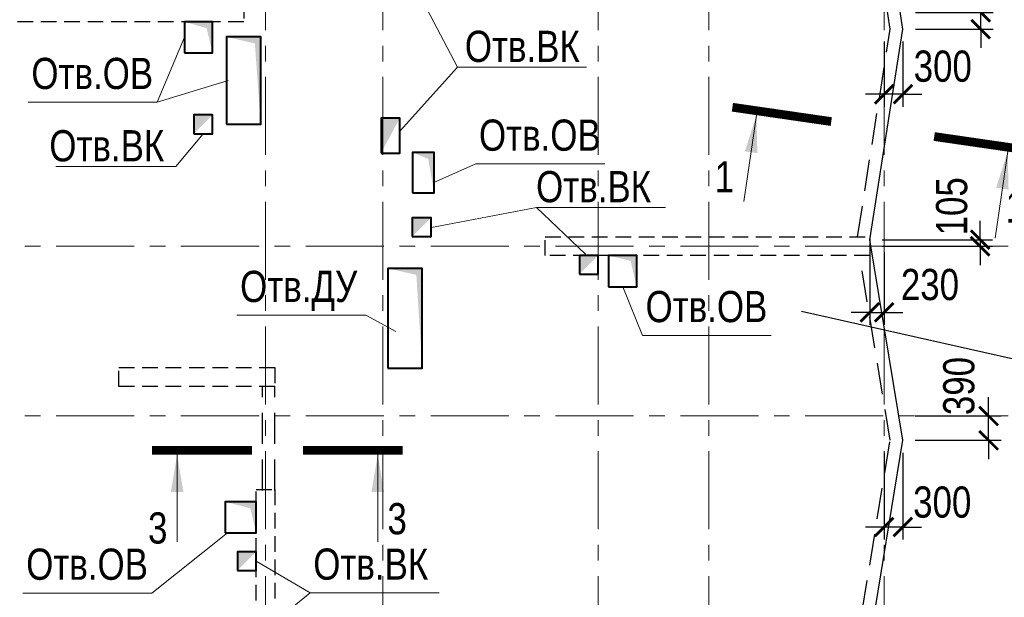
# Model space of a CAD drawing. Header units: inches. Extents: x -7207481 to -7082011, y 6155852 to 6369793.
# Tile 14 of 24: x -7148975 to -7133202, y 6323833 to 6333092. Entities that reach past the tile are written whole.
import ezdxf
from ezdxf.enums import TextEntityAlignment as Align

# ---------------------------------------------------------------- set-up
doc = ezdxf.new("R2010")
doc.units = ezdxf.units.IN
doc.header["$LTSCALE"] = 1000
doc.header["$MEASUREMENT"] = 0
doc.linetypes.add('CENTER', pattern=[2, 1.25, -0.25, 0.25, -0.25])
doc.linetypes.add('HIDDEN', pattern=[0.375, 0.25, -0.125])
for name, color, linetype, lineweight in [('СК-040-С(тены)', 12, 'HIDDEN', 25), ('СК-043-С-ПИЛОНЫ', 5, 'HIDDEN', 25), ('СК-050-П(литы перекрытия)', 3, 'Continuous', 30), ('СК-051-1-П-ОТВЕРСТИЯ ОВ ДУ', 5, 'Continuous', 40), ('СК-051-2-П-ОТВЕРСТИЯ ВК', 1, 'Continuous', 40), ('СК-052-П-БАЛКИ', 1, 'HIDDEN', 30), ('СК-100-О(си)', 7, 'CENTER', 15), ('СК-300-Р(азмеры)_ПЛИТЫ', 7, 'Continuous', 20), ('СК-400-Т(екст)', 7, 'Continuous', 20), ('СК-500-С(ечения)', 5, 'Continuous', 40)]:
    doc.layers.add(name, color=color, linetype=linetype, lineweight=lineweight)
doc.styles.add('ARIAL_annotative', font='arial.ttf', dxfattribs={"width": 0.8, "height": 2.5})
doc.styles.add('RUSS', font='arial.ttf', dxfattribs={"width": 0.8})
doc.dimstyles.new('100-200', dxfattribs={"dimscale": 0, "dimtxt": 500, "dimasz": 300, "dimexe": 200, "dimexo": 200, "dimgap": 200, "dimtad": 1, "dimdec": 0, "dimzin": 0, "dimdsep": 46, "dimtxsty": 'RUSS', "dimblk": 'ARCHTICK', "dimcen": 0.096, "dimdle": 200, "dimclrd": 7, "dimclre": 7, "dimclrt": 256, "dimadec": 0, "dimazin": 0, "dimtfac": 1, "dimtdec": 0, "dimtmove": 2, "dimatfit": 3, "dimldrblk": 'OBLIQUE', "dimfxl": 1, "dimtolj": 1, "dimtzin": 0, "dimarcsym": 0})

# ---------------------------------------------------------------- blocks, each defined once
blk = doc.blocks.new('Сечение')
at = {"layer": 'СК-500-С(ечения)', "linetype": 'Continuous', "lineweight": 15, "ltscale": 100}
blk.add_line((-200, -35), (-200, -735), dxfattribs=at)
at = {"layer": 'СК-500-С(ечения)', "linetype": 'Continuous', "ltscale": 100, "const_width": 70}
blk.add_lwpolyline([(-400, 0), (400, 0)], dxfattribs=at)
at = {"layer": 'СК-500-С(ечения)', "linetype": 'Continuous', "ltscale": 100}
blk.add_solid([(-200, -35), (-250.3, -335.5), (-149.7, -335.5)], dxfattribs=at)
blk = doc.blocks.new('*U12')
at = {"layer": 'СК-400-Т(екст)', "ltscale": 100, "yscale": 0.01, "zscale": 0.01}
for p, xscale, rotation in [((0, -4), 0.01, 270.0000000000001), ((0, -20.333), -0.01, 270)]:
    blk.add_blockref('Сечение', p, dxfattribs=dict(at, xscale=xscale, rotation=rotation))
at = {"layer": 'СК-500-С(ечения)', "color": 0, "ltscale": 100, "style": 'ARIAL_annotative', "text_generation_flag": 2, "width": 0.8}
blk.add_attdef('НОМЕР_СЕЧЕНИЯ_1_1(НОМЕР_ЛИСТА)', text='', height=2.5, rotation=360, dxfattribs=at).set_placement((-6.74, -1.226), align=Align.RIGHT)
at = {"layer": 'СК-500-С(ечения)', "color": 0, "ltscale": 100, "style": 'ARIAL_annotative', "width": 0.8}
blk.add_attdef('НОМЕР_СЕЧЕНИЯ_2_1(НОМЕР_ЛИСТА)', text='', height=2.5, rotation=270, dxfattribs=at).set_placement((-7.48, -23.107), align=Align.BOTTOM_LEFT)
blk = doc.blocks.new('*U14')
at = {"layer": 'СК-400-Т(екст)', "ltscale": 100, "yscale": 0.01, "zscale": 0.01, "rotation": 270.0000614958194}
for p, xscale in [((0, -4), 0.01), ((0, -16.072), -0.01)]:
    blk.add_blockref('Сечение', p, dxfattribs=dict(at, xscale=xscale))
at = {"layer": 'СК-500-С(ечения)', "color": 0, "ltscale": 100, "style": 'ARIAL_annotative', "width": 0.8}
blk.add_attdef('НОМЕР_СЕЧЕНИЯ_1_1(НОМЕР_ЛИСТА)', text='', height=2.5, rotation=270.00006, dxfattribs=at).set_placement((-6.74, -1.226), align=Align.RIGHT)
blk.add_attdef('НОМЕР_СЕЧЕНИЯ_2_1(НОМЕР_ЛИСТА)', text='', height=2.5, rotation=270.00006, dxfattribs=at).set_placement((-7.48, -18.846), align=Align.BOTTOM_LEFT)
blk = doc.blocks.new('A$C18abd0ee-2эт')
at = {"layer": 'СК-040-С(тены)'}
blk.add_lwpolyline([(-12840.1, 13809.8), (-12840.1, 13509.8), (-20311, 13509.8), (-20311, 13809.8)], close=True, dxfattribs=at)
at = {"layer": 'СК-040-С(тены)', "color": 4}
for points in [[(-2811.9, 10059.8), (-2811.9, 9759.8), (-8011.9, 9759.8), (-8011.9, 10059.8)], [(-12640.4, 6012.6), (-12340.4, 6012.6), (-12340.4, 2730.7), (-12640.4, 2730.7)]]:
    blk.add_lwpolyline(points, close=True, dxfattribs=at)
at = {"layer": 'СК-043-С-ПИЛОНЫ'}
blk.add_lwpolyline([(-12341.7, 7964.8), (-12341.7, 7664.8), (-14841.7, 7664.8), (-14841.7, 7964.8)], close=True, dxfattribs=at)
at = {"layer": 'СК-100-О(си)', "linetype": 'CENTER'}
for p, q in [((-12490, 46624.1), (-12490, -5440.4)), ((-10615, 46624.1), (-10615, -5440.4)), ((-7165, 46624.1), (-7165, -5440.4)), ((-5390, 46624.1), (-5390, -5440.4)), ((-2580, 46624.1), (-2580, -5440.4)), ((-25846, 9910), (3064.5, 9910)), ((-25846, 7189.8), (3064.5, 7189.8))]:
    blk.add_line(p, q, dxfattribs=at)
blk = doc.blocks.new('_ArchTick')
at = {"color": 0, "linetype": 'ByBlock', "const_width": 0.15}
blk.add_lwpolyline([(-0.5, -0.5), (0.5, 0.5)], dxfattribs=at)
blk = doc.blocks.new('*D94')
at = {"layer": 'Defpoints', "color": 0, "transparency": 16777216}
for p in [(-7134827, 6333210), (-7133580, 6333210), (-7134827, 6332941)]:
    blk.add_point(p, dxfattribs=at)
at = {"layer": 'СК-300-Р(азмеры)_ПЛИТЫ', "color": 7, "lineweight": -2, "transparency": 16777216}
for p, q in [((-7133580, 6333210), (-7133580, 6333510)), ((-7134627, 6333210), (-7133380, 6333210)), ((-7133580, 6332941), (-7133580, 6333210)), ((-7134627, 6332941), (-7133380, 6332941)), ((-7133580, 6332941), (-7133580, 6332641))]:
    blk.add_line(p, q, dxfattribs=at)
at = {"layer": 'СК-300-Р(азмеры)_ПЛИТЫ', "color": 7, "lineweight": -2, "transparency": 16777216, "xscale": 300, "yscale": 300, "zscale": 300}
for p, rotation in [((-7133580, 6333210), 270), ((-7133580, 6332941), 90)]:
    blk.add_blockref('_ArchTick', p, dxfattribs=dict(at, rotation=rotation))
at = {"layer": 'СК-300-Р(азмеры)_ПЛИТЫ', "transparency": 16777216, "insert": (-7133938, 6333897), "char_height": 500, "attachment_point": 5, "rotation": 90, "style": 'RUSS'}
blk.add_mtext('\\A1;270', dxfattribs=at)
blk = doc.blocks.new('_Oblique')
at = {"color": 0, "linetype": 'ByBlock', "lineweight": -2}
blk.add_line((-0.5, -0.5), (0.5, 0.5), dxfattribs=at)
blk = doc.blocks.new('*D95')
at = {"layer": 'Defpoints', "color": 0, "transparency": 16777216}
for p in [(-7135125, 6332941), (-7134825, 6332941), (-7135125, 6331897)]:
    blk.add_point(p, dxfattribs=at)
at = {"layer": 'СК-300-Р(азмеры)_ПЛИТЫ', "color": 7, "lineweight": -2, "transparency": 16777216}
for p, q in [((-7135125, 6332741), (-7135125, 6331697)), ((-7134825, 6332741), (-7134825, 6331697)), ((-7135125, 6331897), (-7135425, 6331897)), ((-7134825, 6331897), (-7135125, 6331897)), ((-7134825, 6331897), (-7134525, 6331897))]:
    blk.add_line(p, q, dxfattribs=at)
at = {"layer": 'СК-300-Р(азмеры)_ПЛИТЫ', "color": 7, "lineweight": -2, "transparency": 16777216, "xscale": 300, "yscale": 300, "zscale": 300}
blk.add_blockref('_ArchTick', (-7135125, 6331897), dxfattribs=at)
at = {"layer": 'СК-300-Р(азмеры)_ПЛИТЫ', "color": 7, "lineweight": -2, "transparency": 16777216, "xscale": 300, "yscale": 300, "zscale": 300, "rotation": 180}
blk.add_blockref('_ArchTick', (-7134825, 6331897), dxfattribs=at)
at = {"layer": 'СК-300-Р(азмеры)_ПЛИТЫ', "transparency": 16777216, "insert": (-7134188, 6332344), "char_height": 500, "attachment_point": 5, "style": 'RUSS'}
blk.add_mtext('\\A1;300', dxfattribs=at)
blk = doc.blocks.new('*D96')
at = {"layer": 'Defpoints', "color": 0, "transparency": 16777216}
for p in [(-7135358, 6329460), (-7135357, 6329566), (-7133590, 6329460)]:
    blk.add_point(p, dxfattribs=at)
at = {"layer": 'СК-300-Р(азмеры)_ПЛИТЫ', "color": 7, "lineweight": -2, "transparency": 16777216}
for p, q in [((-7133590, 6329566), (-7133590, 6329866)), ((-7135158, 6329460), (-7133390, 6329460)), ((-7135157, 6329566), (-7133390, 6329566)), ((-7133590, 6329566), (-7133590, 6329460)), ((-7133590, 6329460), (-7133590, 6329160))]:
    blk.add_line(p, q, dxfattribs=at)
at = {"layer": 'СК-300-Р(азмеры)_ПЛИТЫ', "color": 7, "lineweight": -2, "transparency": 16777216, "xscale": 300, "yscale": 300, "zscale": 300}
for p, rotation in [((-7133590, 6329566), 270), ((-7133590, 6329460), 90)]:
    blk.add_blockref('_ArchTick', p, dxfattribs=dict(at, rotation=rotation))
at = {"layer": 'СК-300-Р(азмеры)_ПЛИТЫ', "transparency": 16777216, "insert": (-7134043, 6330101), "char_height": 500, "attachment_point": 5, "rotation": 90, "style": 'RUSS'}
blk.add_mtext('\\A1;105', dxfattribs=at)
blk = doc.blocks.new('*D97')
at = {"layer": 'Defpoints', "color": 0, "transparency": 16777216}
for p in [(-7135356, 6329565), (-7135125, 6329565), (-7135125, 6328401)]:
    blk.add_point(p, dxfattribs=at)
at = {"layer": 'СК-300-Р(азмеры)_ПЛИТЫ', "color": 7, "lineweight": -2, "transparency": 16777216}
for p, q in [((-7135356, 6329365), (-7135356, 6328201)), ((-7135125, 6329365), (-7135125, 6328201)), ((-7135356, 6328401), (-7135656, 6328401)), ((-7135356, 6328401), (-7135125, 6328401)), ((-7135125, 6328401), (-7134825, 6328401))]:
    blk.add_line(p, q, dxfattribs=at)
at = {"layer": 'СК-300-Р(азмеры)_ПЛИТЫ', "color": 7, "lineweight": -2, "transparency": 16777216, "xscale": 300, "yscale": 300, "zscale": 300}
blk.add_blockref('_ArchTick', (-7135356, 6328401), dxfattribs=at)
at = {"layer": 'СК-300-Р(азмеры)_ПЛИТЫ', "color": 7, "lineweight": -2, "transparency": 16777216, "xscale": 300, "yscale": 300, "zscale": 300, "rotation": 180}
blk.add_blockref('_ArchTick', (-7135125, 6328401), dxfattribs=at)
at = {"layer": 'СК-300-Р(азмеры)_ПЛИТЫ', "transparency": 16777216, "insert": (-7134393, 6328844), "char_height": 500, "attachment_point": 5, "style": 'RUSS'}
blk.add_mtext('\\A1;230', dxfattribs=at)
blk = doc.blocks.new('*D98')
at = {"layer": 'Defpoints', "color": 0, "transparency": 16777216}
for p in [(-7135125, 6326351), (-7134826, 6326352), (-7135125, 6324960)]:
    blk.add_point(p, dxfattribs=at)
at = {"layer": 'СК-300-Р(азмеры)_ПЛИТЫ', "color": 7, "lineweight": -2, "transparency": 16777216}
for p, q in [((-7135125, 6326151), (-7135125, 6324760)), ((-7134826, 6326152), (-7134826, 6324760)), ((-7135125, 6324960), (-7135425, 6324960)), ((-7134826, 6324960), (-7135125, 6324960)), ((-7134826, 6324960), (-7134526, 6324960))]:
    blk.add_line(p, q, dxfattribs=at)
at = {"layer": 'СК-300-Р(азмеры)_ПЛИТЫ', "color": 7, "lineweight": -2, "transparency": 16777216, "xscale": 300, "yscale": 300, "zscale": 300}
blk.add_blockref('_ArchTick', (-7135125, 6324960), dxfattribs=at)
at = {"layer": 'СК-300-Р(азмеры)_ПЛИТЫ', "color": 7, "lineweight": -2, "transparency": 16777216, "xscale": 300, "yscale": 300, "zscale": 300, "rotation": 180}
blk.add_blockref('_ArchTick', (-7134826, 6324960), dxfattribs=at)
at = {"layer": 'СК-300-Р(азмеры)_ПЛИТЫ', "transparency": 16777216, "insert": (-7134196, 6325357), "char_height": 500, "attachment_point": 5, "style": 'RUSS'}
blk.add_mtext('\\A1;300', dxfattribs=at)
blk = doc.blocks.new('*D99')
at = {"layer": 'Defpoints', "color": 0, "transparency": 16777216}
for p in [(-7134828, 6326740), (-7133453, 6326740), (-7134828, 6326350)]:
    blk.add_point(p, dxfattribs=at)
at = {"layer": 'СК-300-Р(азмеры)_ПЛИТЫ', "color": 7, "lineweight": -2, "transparency": 16777216}
for p, q in [((-7133453, 6326740), (-7133453, 6327040)), ((-7134628, 6326740), (-7133253, 6326740)), ((-7133453, 6326350), (-7133453, 6326740)), ((-7134628, 6326350), (-7133253, 6326350)), ((-7133453, 6326350), (-7133453, 6326050))]:
    blk.add_line(p, q, dxfattribs=at)
at = {"layer": 'СК-300-Р(азмеры)_ПЛИТЫ', "color": 7, "lineweight": -2, "transparency": 16777216, "xscale": 300, "yscale": 300, "zscale": 300}
for p, rotation in [((-7133453, 6326740), 270), ((-7133453, 6326350), 90)]:
    blk.add_blockref('_ArchTick', p, dxfattribs=dict(at, rotation=rotation))
at = {"layer": 'СК-300-Р(азмеры)_ПЛИТЫ', "transparency": 16777216, "insert": (-7133928, 6327220), "char_height": 500, "attachment_point": 5, "rotation": 90, "style": 'RUSS'}
blk.add_mtext('\\A1;390', dxfattribs=at)

msp = doc.modelspace()

# ---------------------------------------------------------------- linework, layer by layer
at = {"layer": 'СК-050-П(литы перекрытия)'}
msp.add_lwpolyline([(-7152924.1, 6333529.4), (-7152394, 6329879.5), (-7152924, 6326380.6), (-7152393.6, 6322878.4), (-7153216.4, 6318344), (-7149032.1, 6319163.7), (-7146872.7, 6318634.4), (-7144588.3, 6319163.5), (-7141883.5, 6318632.6), (-7138713.5, 6319162.6, -0.0904475), (-7138713.3, 6319162.6), (-7134570.5, 6318343.7), (-7135357.7, 6323115.1), (-7134827.7, 6326351.4), (-7135357.6, 6329564.6), (-7134827.4, 6332940.6), (-7135273.7, 6335885.4)], format="xyb", dxfattribs=at)
at = {"layer": 'СК-051-1-П-ОТВЕРСТИЯ ОВ ДУ', "lineweight": 13}
for p, q in [((-7146774, 6331768), (-7146335.7, 6332810.2)), ((-7146774, 6331768), (-7145636.8, 6332115.2)), ((-7148839.5, 6331768), (-7146774, 6331768)), ((-7141669.1, 6330779.2), (-7142331, 6330490.2)), ((-7141669.1, 6330779.2), (-7139603.5, 6330779.2)), ((-7139000.5, 6328031.4), (-7139315.7, 6328810.2)), ((-7145495.8, 6328354.1), (-7143430.2, 6328354.1)), ((-7143430.2, 6328354.1), (-7142950.9, 6328092.2)), ((-7139000.5, 6328031.4), (-7136934.9, 6328031.4)), ((-7146856.7, 6323901.9), (-7145644.9, 6324865.2)), ((-7148922.2, 6323901.9), (-7146856.7, 6323901.9))]:
    msp.add_line(p, q, dxfattribs=at)
at = {"layer": 'СК-051-1-П-ОТВЕРСТИЯ ОВ ДУ'}
for points in [[(-7146335.7, 6332560.2), (-7145885.7, 6332560.2), (-7145885.7, 6333060.2), (-7146335.7, 6333060.2)], [(-7145663, 6331415.2), (-7145113, 6331415.2), (-7145112.9, 6332815.2), (-7145662.9, 6332815.2)], [(-7142684.5, 6330315.3), (-7142335.6, 6330315.1), (-7142335.6, 6330965.2), (-7142684.5, 6330965.4)], [(-7139540.7, 6328810.2), (-7139090.7, 6328810.2), (-7139090.7, 6329310.2), (-7139540.7, 6329310.2)], [(-7143075.7, 6327505.2), (-7142525.7, 6327505.2), (-7142525.7, 6329105.2), (-7143075.7, 6329105.2)], [(-7145685.7, 6324865.2), (-7145185.7, 6324865.2), (-7145185.7, 6325365.2), (-7145685.7, 6325365.2)]]:
    msp.add_lwpolyline(points, close=True, dxfattribs=at)
for points in [[(-7146335.7, 6333060.2), (-7145885.7, 6333060.2), (-7145980.7, 6332956.5), (-7145885.7, 6332560.2)], [(-7145662.9, 6332815.2), (-7145112.9, 6332815.2), (-7145208, 6332711.4), (-7145113, 6331415.2)], [(-7142685.7, 6330965.2), (-7142335.6, 6330965.2), (-7142430.7, 6330861.4), (-7142334.5, 6330315.2)], [(-7139540.7, 6329310.2), (-7139090.7, 6329310.2), (-7139189.5, 6329227.5), (-7139090.7, 6328810.2)], [(-7143075.7, 6329105.2), (-7142525.7, 6329105.2), (-7142620.7, 6329001.4), (-7142525.7, 6327505.2)], [(-7145685.7, 6325365.2), (-7145185.7, 6325365.2), (-7145280.8, 6325261.4), (-7145185.7, 6324865.2)]]:
    msp.add_solid(points, dxfattribs=at)
at = {"layer": 'СК-051-2-П-ОТВЕРСТИЯ ВК', "lineweight": 15}
for p, q in [((-7141962.5, 6332330.6), (-7142506, 6333365.2)), ((-7141962.5, 6332330.6), (-7142880.8, 6331311)), ((-7141962.5, 6332330.6), (-7139897, 6332330.6)), ((-7146474, 6330737), (-7146035.7, 6331265.2)), ((-7148398.7, 6330737), (-7146474, 6330737)), ((-7142379.1, 6329760.2), (-7140693.7, 6330081.9)), ((-7140693.7, 6330081.9), (-7138628.1, 6330081.9)), ((-7140693.7, 6330081.9), (-7139912.8, 6329335.2)), ((-7144323.3, 6323903.1), (-7145185.7, 6324415.2)), ((-7144323.3, 6323903.1), (-7144585.7, 6323692.4)), ((-7144323.3, 6323903.1), (-7142257.8, 6323903.1))]:
    msp.add_line(p, q, dxfattribs=at)
at = {"layer": 'СК-051-2-П-ОТВЕРСТИЯ ВК'}
for points in [[(-7146185.7, 6331265.2), (-7145885.7, 6331265.2), (-7145885.7, 6331565.2), (-7146185.7, 6331565.2)], [(-7143185.5, 6330955.2), (-7142885.5, 6330955.2), (-7142885.5, 6331515.2), (-7143185.5, 6331515.2)], [(-7142685.7, 6329615.2), (-7142385.7, 6329615.2), (-7142385.7, 6329915.2), (-7142685.7, 6329915.2)], [(-7140005.8, 6329015.1), (-7139705.8, 6329015.1), (-7139705.8, 6329315.1), (-7140005.8, 6329315.1)], [(-7145485.7, 6324265.2), (-7145185.7, 6324265.2), (-7145185.7, 6324565.2), (-7145485.7, 6324565.2)]]:
    msp.add_lwpolyline(points, close=True, dxfattribs=at)
for points in [[(-7146185.7, 6331265.2), (-7145885.7, 6331565.2), (-7146185.7, 6331565.2)], [(-7143185.3, 6330955.2), (-7142885.5, 6331515.2), (-7143185.5, 6331515.2)], [(-7142685.7, 6329615.2), (-7142385.7, 6329915.2), (-7142685.7, 6329915.2)], [(-7140005.8, 6329015.1), (-7139705.8, 6329315.1), (-7140005.8, 6329315.1)], [(-7145485.7, 6324265.2), (-7145185.7, 6324565.2), (-7145485.7, 6324565.2)]]:
    msp.add_solid(points, dxfattribs=at)
at = {"layer": 'СК-052-П-БАЛКИ', "ltscale": 2}
for p, q in [((-7145085.7, 6325543), (-7145085.7, 6327220.2)), ((-7144885.7, 6325543), (-7144885.7, 6327220.2))]:
    msp.add_line(p, q, dxfattribs=at)
for points in [[(-7135552.9, 6329610.2), (-7135029.8, 6332941.2), (-7135551.7, 6336385.4)], [(-7135479.3, 6323610.2), (-7135030.4, 6326351.3), (-7135518.3, 6329310.2)]]:
    msp.add_lwpolyline(points, dxfattribs=at)
at = {"layer": 'СК-400-Т(екст)', "lineweight": 25}
msp.add_line((-7132245.2, 6327466.3), (-7136450.4, 6328412.8), dxfattribs=at)

# ---------------------------------------------------------------- block references
msp.add_blockref('A$C18abd0ee-2эт', (-7132545.3, 6319550.4))
at = {"layer": 'СК-500-С(ечения)'}
ref = msp.add_blockref('*U12', (-7132741.5, 6330989.7), dxfattribs=dict(at, xscale=-200, yscale=200, zscale=200, rotation=261.7379475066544))
ref.add_attrib('НОМЕР_СЕЧЕНИЯ_2_1(НОМЕР_ЛИСТА)', '1', dxfattribs={"color": 0, "ltscale": 100, "height": 500, "style": 'ARIAL_annotative', "width": 0.8}).set_placement((-7137529.9, 6330173.3), align=Align.BOTTOM_RIGHT)
ref.add_attrib('НОМЕР_СЕЧЕНИЯ_1_1(НОМЕР_ЛИСТА)', '1', dxfattribs={"color": 0, "ltscale": 100, "height": 500, "style": 'ARIAL_annotative', "width": 0.8}).set_placement((-7133178, 6329691), align=Align.BOTTOM_LEFT)
ref = msp.add_blockref('*U14', (-7142839, 6326191.4), dxfattribs=dict(at, xscale=-200, yscale=200, zscale=200, rotation=270.0000614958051))
ref.add_attrib('НОМЕР_СЕЧЕНИЯ_2_1(НОМЕР_ЛИСТА)', '3', dxfattribs={"color": 0, "ltscale": 100, "height": 500, "style": 'ARIAL_annotative', "width": 0.8}).set_placement((-7146608.2, 6324695.4), align=Align.RIGHT)
ref.add_attrib('НОМЕР_СЕЧЕНИЯ_1_1(НОМЕР_ЛИСТА)', '3', (-7143084.3, 6324843.4), dxfattribs={"color": 0, "ltscale": 100, "height": 500, "style": 'ARIAL_annotative', "width": 0.8})

# ---------------------------------------------------------------- texts
at = {"layer": 'СК-051-1-П-ОТВЕРСТИЯ ОВ ДУ', "lineweight": 13, "style": 'RUSS', "width": 0.8}
for s, p in [('Отв.ОВ', (-7148787.8, 6331980.7)), ('Отв.ОВ', (-7141617.4, 6330991.9)), ('Отв.ДУ', (-7145444.1, 6328566.8)), ('Отв.ОВ', (-7138948.7, 6328244.1)), ('Отв.ОВ', (-7148870.5, 6324114.6))]:
    msp.add_text(s, height=500, dxfattribs=at).set_placement(p)
at = {"layer": 'СК-051-2-П-ОТВЕРСТИЯ ВК', "lineweight": 15, "style": 'RUSS', "width": 0.8}
for p in [(-7141843.7, 6332414.9), (-7148500.3, 6330821.7), (-7140702.7, 6330166.2), (-7144271.6, 6324115.8)]:
    msp.add_text('Отв.ВК', height=500, dxfattribs=at).set_placement(p)

# ---------------------------------------------------------------- dimensions: what is measured, and where the dimension line sits
at = {"layer": 'СК-300-Р(азмеры)_ПЛИТЫ'}
for base, p1, p2, picture, middle in [((-7133580.2, 6333210.4), (-7134827.4, 6332940.6), (-7134827.4, 6333210.4), '*D94', (-7133937.8, 6333897.3)), ((-7133590.2, 6329460.4), (-7135357.4, 6329565.6), (-7135357.6, 6329460.4), '*D96', (-7134042.9, 6330101.4)), ((-7133453, 6326740.2), (-7134827.8, 6326350.4), (-7134827.7, 6326740.2), '*D99', (-7133928.2, 6327219.8))]:
    dim = msp.add_linear_dim(base=base, p1=p1, p2=p2, angle=90, dimstyle='100-200', override={"dimscale": 1}, dxfattribs=at)
    dim.commit()
    dim.dimension.update_dxf_attribs({"geometry": picture, "text_midpoint": middle, "dimtype": 160})
for base, p1, p2, picture, middle in [((-7135125.3, 6331897), (-7134825.5, 6332940.8), (-7135125.3, 6332940.6), '*D95', (-7134188, 6332343.5)), ((-7135125.3, 6328401.4), (-7135355.6, 6329564.7), (-7135125.3, 6329564.6), '*D97', (-7134392.8, 6328844.5)), ((-7135125.3, 6324960), (-7134825.7, 6326351.7), (-7135125.3, 6326351.4), '*D98', (-7134196.2, 6325357.4))]:
    dim = msp.add_linear_dim(base=base, p1=p1, p2=p2, dimstyle='100-200', override={"dimscale": 1}, dxfattribs=at)
    dim.commit()
    dim.dimension.update_dxf_attribs({"geometry": picture, "text_midpoint": middle, "dimtype": 160})

doc.saveas('drawing.dxf')
